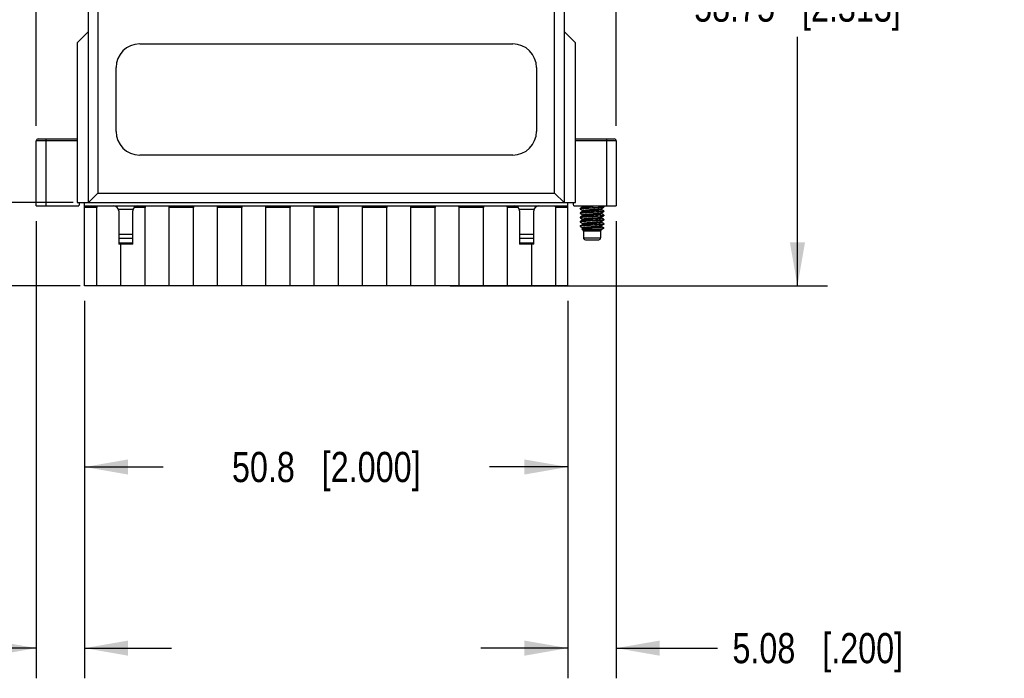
# Model space of a CAD drawing. Header units: inches. Extents: x 0 to 22, y 0 to 17.
# Tile 5 of 33: x 2.8 to 6.9, y 9 to 11.7. Entities that reach past the tile are written whole.
import ezdxf

# ---------------------------------------------------------------- set-up
doc = ezdxf.new("R2010")
doc.units = ezdxf.units.IN
doc.header["$LTSCALE"] = 1.21
doc.header["$MEASUREMENT"] = 0
doc.layers.get('0').update_dxf_attribs({"linetype": 'CONTINUOUS'})
doc.layers.add('DIMENSIONS', color=7, linetype='CONTINUOUS')
doc.styles.get("Standard").update_dxf_attribs({"font": 'txt', "width": 0.8})
doc.dimstyles.new('DIMSTYLE_1', dxfattribs={"dimtxt": 0.125, "dimasz": 0.18, "dimexe": 0.125, "dimexo": 0.0625, "dimgap": 0.0625, "dimtad": 0, "dimtih": 1, "dimtoh": 1, "dimdsep": 46, "dimtxsty": 'STANDARD', "dimblk": '_FILLED', "dimblk1": '_FILLED', "dimblk2": '_FILLED', "dimcen": 0.09, "dimadec": 0, "dimazin": 0, "dimtp": 0.001, "dimtm": 0.001, "dimtfac": 1, "dimtofl": 0, "dimtmove": 0, "dimatfit": 3, "dimldrblk": '_FILLED', "dimfxl": 1, "dimtolj": 1, "dimarcsym": 0})

# ---------------------------------------------------------------- blocks, each defined once
blk = doc.blocks.new('_FILLED')
at = {"color": 0, "linetype": 'BYBLOCK'}
blk.add_solid([(0, 0), (-1, 0.174), (-1, -0.174)], dxfattribs=at)
blk = doc.blocks.new('*D6')
at = {"layer": 'DIMENSIONS', "color": 2, "linetype": 'CONTINUOUS'}
for p, q in [((3.9551, 12.9096), (1.2352, 12.9096)), ((1.3602, 12.9096), (1.3602, 12.0503)), ((1.3602, 10.9411), (1.3602, 11.8003)), ((3.0134, 10.9411), (1.2352, 10.9411))]:
    blk.add_line(p, q, dxfattribs=at)
at = {"layer": 'DIMENSIONS', "color": 2, "linetype": 'CONTINUOUS', "xscale": 0.18, "yscale": 0.18, "zscale": 0.18}
for p, rotation in [((1.3602, 12.9096), 90), ((1.3602, 10.9411), 270)]:
    blk.add_blockref('_FILLED', p, dxfattribs=dict(at, rotation=rotation))
at = {"layer": 'DIMENSIONS', "color": 2, "linetype": 'CONTINUOUS', "insert": (1.3602, 11.9878), "char_height": 0.125, "width": 1.225, "attachment_point": 2, "line_spacing_factor": 0.9}
blk.add_mtext('(50{\\Ftxt.shx;\\W1.000000;\\H0.125000; }[1.969])', dxfattribs=at)
blk = doc.blocks.new('*D7')
at = {"layer": 'DIMENSIONS', "color": 2, "linetype": 'CONTINUOUS'}
for p, q in [((2.1102, 10.9411), (2.1102, 11.3011)), ((3.0134, 10.9411), (1.9852, 10.9411)), ((3.0416, 10.5966), (1.9852, 10.5966)), ((2.1102, 10.5966), (2.1102, 9.9509)), ((2.1102, 9.9509), (1.9927, 9.9509))]:
    blk.add_line(p, q, dxfattribs=at)
at = {"layer": 'DIMENSIONS', "color": 2, "linetype": 'CONTINUOUS', "xscale": 0.18, "yscale": 0.18, "zscale": 0.18}
for p, rotation in [((2.1102, 10.9411), 270), ((2.1102, 10.5966), 90)]:
    blk.add_blockref('_FILLED', p, dxfattribs=dict(at, rotation=rotation))
at = {"layer": 'DIMENSIONS', "color": 2, "linetype": 'CONTINUOUS', "insert": (1.9302, 10.0134), "char_height": 0.125, "width": 1.125, "attachment_point": 3, "line_spacing_factor": 0.9}
blk.add_mtext('8.75{\\Ftxt.shx;\\W1.000000;\\H0.125000; }[.344]', dxfattribs=at)
blk = doc.blocks.new('*D8')
at = {"layer": 'DIMENSIONS', "color": 2, "linetype": 'CONTINUOUS'}
for p, q in [((4.8353, 12.9096), (6.1352, 12.9096)), ((6.0102, 12.9096), (6.0102, 11.8781)), ((6.0102, 10.5966), (6.0102, 11.6281)), ((4.5729, 10.5966), (6.1352, 10.5966))]:
    blk.add_line(p, q, dxfattribs=at)
at = {"layer": 'DIMENSIONS', "color": 2, "linetype": 'CONTINUOUS', "xscale": 0.18, "yscale": 0.18, "zscale": 0.18}
for p, rotation in [((6.0102, 12.9096), 90), ((6.0102, 10.5966), 270)]:
    blk.add_blockref('_FILLED', p, dxfattribs=dict(at, rotation=rotation))
at = {"layer": 'DIMENSIONS', "color": 2, "linetype": 'CONTINUOUS', "insert": (6.0102, 11.8156), "char_height": 0.125, "width": 1.325, "attachment_point": 2, "line_spacing_factor": 0.9}
blk.add_mtext('58.75{\\Ftxt.shx;\\W1.000000;\\H0.125000; }[2.313]', dxfattribs=at)
blk = doc.blocks.new('*D9')
at = {"layer": 'DIMENSIONS', "color": 2, "linetype": 'CONTINUOUS'}
for p, q in [((2.8602, 11.2595), (2.8602, 14.5346)), ((5.2602, 11.2595), (5.2602, 14.5346)), ((2.8602, 14.4096), (3.3352, 14.4096)), ((5.2602, 14.4096), (4.7852, 14.4096))]:
    blk.add_line(p, q, dxfattribs=at)
at = {"layer": 'DIMENSIONS', "color": 2, "linetype": 'CONTINUOUS', "xscale": 0.18, "yscale": 0.18, "zscale": 0.18, "rotation": 180}
blk.add_blockref('_FILLED', (2.8602, 14.4096), dxfattribs=at)
at = {"layer": 'DIMENSIONS', "color": 2, "linetype": 'CONTINUOUS', "xscale": 0.18, "yscale": 0.18, "zscale": 0.18}
blk.add_blockref('_FILLED', (5.2602, 14.4096), dxfattribs=at)
at = {"layer": 'DIMENSIONS', "color": 2, "linetype": 'CONTINUOUS', "insert": (4.0602, 14.4721), "char_height": 0.125, "width": 1.325, "attachment_point": 2, "line_spacing_factor": 0.9}
blk.add_mtext('60.96{\\Ftxt.shx;\\W1.000000;\\H0.125000; }[2.400]', dxfattribs=at)
blk = doc.blocks.new('*D11')
at = {"layer": 'DIMENSIONS', "color": 2, "linetype": 'CONTINUOUS'}
for p, q in [((5.2602, 10.8648), (5.2602, 8.9716)), ((5.0602, 10.5341), (5.0602, 8.9716)), ((5.0602, 9.0966), (4.7002, 9.0966)), ((5.2602, 9.0966), (5.6787, 9.0966))]:
    blk.add_line(p, q, dxfattribs=at)
at = {"layer": 'DIMENSIONS', "color": 2, "linetype": 'CONTINUOUS', "xscale": 0.18, "yscale": 0.18, "zscale": 0.18}
blk.add_blockref('_FILLED', (5.0602, 9.0966), dxfattribs=at)
at = {"layer": 'DIMENSIONS', "color": 2, "linetype": 'CONTINUOUS', "xscale": 0.18, "yscale": 0.18, "zscale": 0.18, "rotation": 180}
blk.add_blockref('_FILLED', (5.2602, 9.0966), dxfattribs=at)
at = {"layer": 'DIMENSIONS', "color": 2, "linetype": 'CONTINUOUS', "insert": (5.7412, 9.1591), "char_height": 0.125, "width": 1.125, "attachment_point": 1, "line_spacing_factor": 0.9}
blk.add_mtext('5.08{\\Ftxt.shx;\\W1.000000;\\H0.125000; }[.200]', dxfattribs=at)
blk = doc.blocks.new('*D12')
at = {"layer": 'DIMENSIONS', "color": 2, "linetype": 'CONTINUOUS'}
for p, q in [((2.8602, 10.8648), (2.8602, 8.9716)), ((3.0602, 10.5341), (3.0602, 8.9716)), ((2.8602, 9.0966), (2.4208, 9.0966)), ((3.0602, 9.0966), (3.4202, 9.0966))]:
    blk.add_line(p, q, dxfattribs=at)
at = {"layer": 'DIMENSIONS', "color": 2, "linetype": 'CONTINUOUS', "xscale": 0.18, "yscale": 0.18, "zscale": 0.18}
blk.add_blockref('_FILLED', (2.8602, 9.0966), dxfattribs=at)
at = {"layer": 'DIMENSIONS', "color": 2, "linetype": 'CONTINUOUS', "xscale": 0.18, "yscale": 0.18, "zscale": 0.18, "rotation": 180}
blk.add_blockref('_FILLED', (3.0602, 9.0966), dxfattribs=at)
at = {"layer": 'DIMENSIONS', "color": 2, "linetype": 'CONTINUOUS', "insert": (2.3583, 9.1591), "char_height": 0.125, "width": 1.125, "attachment_point": 3, "line_spacing_factor": 0.9}
blk.add_mtext('5.08{\\Ftxt.shx;\\W1.000000;\\H0.125000; }[.200]', dxfattribs=at)
blk = doc.blocks.new('*D13')
at = {"layer": 'DIMENSIONS', "color": 2, "linetype": 'CONTINUOUS'}
for p, q in [((3.0602, 10.5341), (3.0602, 9.7216)), ((5.0602, 10.5341), (5.0602, 9.7216)), ((3.0602, 9.8466), (3.3852, 9.8466)), ((5.0602, 9.8466), (4.7352, 9.8466))]:
    blk.add_line(p, q, dxfattribs=at)
at = {"layer": 'DIMENSIONS', "color": 2, "linetype": 'CONTINUOUS', "xscale": 0.18, "yscale": 0.18, "zscale": 0.18, "rotation": 180}
blk.add_blockref('_FILLED', (3.0602, 9.8466), dxfattribs=at)
at = {"layer": 'DIMENSIONS', "color": 2, "linetype": 'CONTINUOUS', "xscale": 0.18, "yscale": 0.18, "zscale": 0.18}
blk.add_blockref('_FILLED', (5.0602, 9.8466), dxfattribs=at)
at = {"layer": 'DIMENSIONS', "color": 2, "linetype": 'CONTINUOUS', "insert": (4.0602, 9.9091), "char_height": 0.125, "width": 1.225, "attachment_point": 2, "line_spacing_factor": 0.9}
blk.add_mtext('50.8{\\Ftxt.shx;\\W1.000000;\\H0.125000; }[2.000]', dxfattribs=at)

msp = doc.modelspace()

# ---------------------------------------------------------------- linework, layer by layer
at = {"color": 7, "linetype": 'CONTINUOUS'}
for p, q in [((5.005, 10.9805), (5.005, 12.6379)), ((5.0444, 12.6379), (5.0444, 10.9411)), ((3.0759, 10.9411), (3.0759, 12.3326)), ((3.1153, 12.3326), (3.1153, 10.9805)), ((3.0287, 11.6025), (3.0759, 11.6497)), ((5.0917, 11.6025), (5.0444, 11.6497)), ((3.0287, 11.6025), (3.0287, 10.9411)), ((3.2885, 11.5986), (4.8318, 11.5986)), ((5.0917, 10.9411), (5.0917, 11.6025)), ((3.1901, 11.2364), (3.1901, 11.5001)), ((4.9302, 11.5001), (4.9302, 11.2364)), ((2.8602, 10.9273), (2.8602, 11.197)), ((3.0287, 11.197), (2.8602, 11.197)), ((2.868, 11.2049), (3.0287, 11.2049)), ((2.8995, 11.2049), (2.8995, 10.9273)), ((5.0917, 11.2049), (5.2523, 11.2049)), ((5.2602, 11.197), (5.0917, 11.197)), ((5.2208, 10.9273), (5.2208, 11.2049)), ((5.2602, 11.197), (5.2602, 10.9273)), ((4.8318, 11.1379), (3.2885, 11.1379)), ((3.0759, 10.9411), (3.1153, 10.9805)), ((3.1153, 10.9805), (5.005, 10.9805)), ((5.0444, 10.9411), (5.005, 10.9805)), ((2.8602, 10.9273), (3.036, 10.9273)), ((3.0287, 10.9411), (5.0917, 10.9411)), ((3.0384, 10.9411), (3.036, 10.9273)), ((3.0602, 10.5966), (3.0602, 10.9411)), ((3.0602, 10.9273), (5.0602, 10.9273)), ((3.1104, 10.9214), (3.0602, 10.9214)), ((3.1104, 10.5966), (3.1104, 10.9214)), ((3.3104, 10.9214), (3.2659, 10.9214)), ((3.3104, 10.5966), (3.3104, 10.9214)), ((3.5104, 10.9214), (3.4099, 10.9214)), ((3.4099, 10.5966), (3.4099, 10.9214)), ((3.5104, 10.5966), (3.5104, 10.9214)), ((3.7104, 10.9214), (3.6099, 10.9214)), ((3.6099, 10.5966), (3.6099, 10.9214)), ((3.7104, 10.5966), (3.7104, 10.9214)), ((3.9104, 10.9214), (3.8099, 10.9214)), ((3.8099, 10.5966), (3.8099, 10.9214)), ((3.9104, 10.5966), (3.9104, 10.9214)), ((4.1104, 10.9214), (4.0099, 10.9214)), ((4.0099, 10.5966), (4.0099, 10.9214)), ((4.1104, 10.5966), (4.1104, 10.9214)), ((4.3104, 10.9214), (4.2099, 10.9214)), ((4.2099, 10.5966), (4.2099, 10.9214)), ((4.3104, 10.5966), (4.3104, 10.9214)), ((4.5104, 10.9214), (4.4099, 10.9214)), ((4.4099, 10.5966), (4.4099, 10.9214)), ((4.5104, 10.5966), (4.5104, 10.9214)), ((4.7104, 10.9214), (4.6099, 10.9214)), ((4.6099, 10.5966), (4.6099, 10.9214)), ((4.7104, 10.5966), (4.7104, 10.9214)), ((4.8545, 10.9214), (4.8099, 10.9214)), ((4.8099, 10.5966), (4.8099, 10.9214)), ((5.0602, 10.9214), (5.0099, 10.9214)), ((5.0099, 10.5966), (5.0099, 10.9214)), ((5.0602, 10.5966), (5.0602, 10.9411)), ((5.0844, 10.9273), (5.0819, 10.9411)), ((5.0844, 10.9273), (5.2602, 10.9273)), ((5.1208, 10.9221), (5.1139, 10.918)), ((5.1183, 10.9273), (5.1208, 10.9258)), ((5.1208, 10.9221), (5.1228, 10.9227)), ((5.1212, 10.9224), (5.1208, 10.9221)), ((5.1208, 10.9221), (5.1208, 10.9221)), ((5.1228, 10.9227), (5.1237, 10.9228)), ((5.154, 10.9257), (5.1759, 10.9273)), ((5.1995, 10.917), (5.2067, 10.9212)), ((5.203, 10.9236), (5.2078, 10.9243)), ((5.2091, 10.9253), (5.2064, 10.9269)), ((5.2067, 10.9212), (5.2091, 10.9226)), ((5.2078, 10.9243), (5.2085, 10.9245)), ((5.2091, 10.9226), (5.2089, 10.9224)), ((5.2094, 10.925), (5.2091, 10.9253)), ((5.2094, 10.9228), (5.2091, 10.9226)), ((5.2094, 10.925), (5.2094, 10.9228)), ((3.2608, 10.9127), (3.2005, 10.9127)), ((3.2011, 10.9076), (3.2011, 10.7698)), ((3.2602, 10.7698), (3.2602, 10.9076)), ((4.9199, 10.9127), (4.8595, 10.9127)), ((4.8602, 10.9076), (4.8602, 10.7698)), ((4.9192, 10.7698), (4.9192, 10.9076)), ((5.111, 10.9162), (5.1112, 10.9165)), ((5.111, 10.9162), (5.111, 10.914)), ((5.1115, 10.9144), (5.111, 10.914)), ((5.111, 10.914), (5.1112, 10.9137)), ((5.111, 10.8985), (5.1112, 10.8987)), ((5.111, 10.8985), (5.111, 10.8963)), ((5.1115, 10.8967), (5.111, 10.8963)), ((5.111, 10.8963), (5.1112, 10.896)), ((5.111, 10.8808), (5.1112, 10.881)), ((5.111, 10.8808), (5.111, 10.8785)), ((5.1139, 10.918), (5.1112, 10.9165)), ((5.1112, 10.9165), (5.1115, 10.9166)), ((5.1112, 10.9137), (5.1208, 10.9081)), ((5.1139, 10.9003), (5.1112, 10.8987)), ((5.1112, 10.8987), (5.1115, 10.8989)), ((5.1112, 10.896), (5.1208, 10.8904)), ((5.1139, 10.8826), (5.1112, 10.881)), ((5.1112, 10.881), (5.1115, 10.8812)), ((5.1154, 10.9152), (5.1115, 10.9144)), ((5.1154, 10.8975), (5.1115, 10.8967)), ((5.1154, 10.8797), (5.1115, 10.8789)), ((5.1208, 10.9043), (5.1139, 10.9003)), ((5.1208, 10.8866), (5.1139, 10.8826)), ((5.1208, 10.9081), (5.1208, 10.9081)), ((5.1208, 10.9043), (5.1232, 10.905)), ((5.121, 10.9045), (5.1208, 10.9043)), ((5.1208, 10.8904), (5.1208, 10.8904)), ((5.1208, 10.8866), (5.1208, 10.8866)), ((5.1208, 10.8866), (5.1228, 10.8873)), ((5.1211, 10.8869), (5.1208, 10.8866)), ((5.1228, 10.8873), (5.1236, 10.8874)), ((5.1992, 10.9168), (5.1993, 10.9169)), ((5.1993, 10.9169), (5.1995, 10.917)), ((5.1993, 10.8992), (5.1995, 10.8992)), ((5.2091, 10.9076), (5.1995, 10.9132)), ((5.1995, 10.8992), (5.2067, 10.9034)), ((5.2008, 10.8947), (5.1995, 10.8955)), ((5.1995, 10.8815), (5.2091, 10.8871)), ((5.2091, 10.8899), (5.2008, 10.8947)), ((5.2049, 10.9061), (5.2089, 10.9069)), ((5.2049, 10.8884), (5.2089, 10.8892)), ((5.2067, 10.9034), (5.2091, 10.9048)), ((5.2089, 10.9069), (5.2094, 10.9073)), ((5.2091, 10.9048), (5.2089, 10.9047)), ((5.2089, 10.8892), (5.2094, 10.8896)), ((5.2091, 10.8871), (5.2089, 10.887)), ((5.2094, 10.9073), (5.2091, 10.9076)), ((5.2094, 10.9051), (5.2091, 10.9048)), ((5.2094, 10.8896), (5.2091, 10.8899)), ((5.2094, 10.8874), (5.2091, 10.8871)), ((5.2094, 10.9073), (5.2094, 10.9051)), ((5.2094, 10.8896), (5.2094, 10.8874)), ((5.1115, 10.8789), (5.111, 10.8785)), ((5.111, 10.8785), (5.1112, 10.8783)), ((5.111, 10.863), (5.1112, 10.8633)), ((5.111, 10.863), (5.111, 10.8608)), ((5.1115, 10.8612), (5.111, 10.8608)), ((5.111, 10.8608), (5.1112, 10.8605)), ((5.111, 10.8453), (5.1112, 10.8456)), ((5.111, 10.8453), (5.111, 10.8431)), ((5.1114, 10.8435), (5.111, 10.8431)), ((5.111, 10.8431), (5.1112, 10.8428)), ((5.1112, 10.8783), (5.1136, 10.8769)), ((5.1139, 10.8649), (5.1112, 10.8633)), ((5.1112, 10.8633), (5.1115, 10.8634)), ((5.1112, 10.8605), (5.1208, 10.8549)), ((5.1112, 10.8456), (5.1208, 10.8512)), ((5.1112, 10.8456), (5.1114, 10.8457)), ((5.1112, 10.8428), (5.1208, 10.8372)), ((5.1154, 10.8443), (5.1114, 10.8435)), ((5.1154, 10.862), (5.1115, 10.8612)), ((5.1136, 10.8769), (5.1208, 10.8727)), ((5.1208, 10.8689), (5.1139, 10.8649)), ((5.1208, 10.8689), (5.1232, 10.8696)), ((5.1212, 10.8693), (5.1208, 10.8689)), ((5.1208, 10.8689), (5.1208, 10.8689)), ((5.1208, 10.8512), (5.1228, 10.8518)), ((5.1212, 10.8515), (5.1208, 10.8512)), ((5.1228, 10.8518), (5.1236, 10.852)), ((5.1991, 10.8459), (5.1995, 10.8461)), ((5.1993, 10.8637), (5.1995, 10.8638)), ((5.1995, 10.8778), (5.1995, 10.8778)), ((5.2008, 10.877), (5.1995, 10.8778)), ((5.1995, 10.8638), (5.2067, 10.868)), ((5.2091, 10.8545), (5.1995, 10.8601)), ((5.1995, 10.8461), (5.2091, 10.8517)), ((5.2091, 10.8367), (5.1995, 10.8423)), ((5.2091, 10.8722), (5.2008, 10.877)), ((5.2049, 10.8707), (5.2089, 10.8715)), ((5.2049, 10.853), (5.2089, 10.8538)), ((5.2067, 10.868), (5.2091, 10.8694)), ((5.2089, 10.8715), (5.2094, 10.8719)), ((5.2091, 10.8694), (5.2089, 10.8693)), ((5.2089, 10.8538), (5.2094, 10.8542)), ((5.2091, 10.8517), (5.2089, 10.8516)), ((5.2094, 10.8719), (5.2091, 10.8722)), ((5.2094, 10.8697), (5.2091, 10.8694)), ((5.2094, 10.8542), (5.2091, 10.8545)), ((5.2094, 10.852), (5.2091, 10.8517)), ((5.2094, 10.8719), (5.2094, 10.8697)), ((5.2094, 10.8542), (5.2094, 10.852)), ((3.2011, 10.8109), (3.2602, 10.8109)), ((4.8602, 10.8109), (4.9192, 10.8109)), ((5.1208, 10.8335), (5.1173, 10.8314)), ((5.1174, 10.8315), (5.1173, 10.8314)), ((5.1173, 10.8314), (5.1173, 10.8313)), ((5.1208, 10.8293), (5.1173, 10.8313)), ((5.1204, 10.8319), (5.1174, 10.8315)), ((5.1208, 10.8335), (5.1232, 10.8342)), ((5.1212, 10.8338), (5.1208, 10.8335)), ((5.1208, 10.8335), (5.1208, 10.8335)), ((5.1208, 10.8293), (5.1995, 10.8293)), ((5.1956, 10.8224), (5.1247, 10.8224)), ((5.1247, 10.8224), (5.1247, 10.7955)), ((5.2024, 10.8349), (5.1602, 10.8335)), ((5.1956, 10.8224), (5.1956, 10.7955)), ((5.1995, 10.8293), (5.2094, 10.8349)), ((5.2024, 10.8349), (5.2075, 10.8357)), ((5.2024, 10.8349), (5.2094, 10.8349)), ((5.2094, 10.8365), (5.2091, 10.8367)), ((5.2094, 10.8365), (5.2094, 10.8349)), ((3.2602, 10.7932), (3.2011, 10.7932)), ((3.2011, 10.7745), (3.2602, 10.7745)), ((3.2602, 10.7698), (3.2011, 10.7698)), ((3.2099, 10.5966), (3.2099, 10.7698)), ((4.9192, 10.7932), (4.8602, 10.7932)), ((4.8602, 10.7745), (4.9192, 10.7745)), ((4.9192, 10.7698), (4.8602, 10.7698)), ((4.9104, 10.5966), (4.9104, 10.7698)), ((5.1247, 10.7955), (5.1956, 10.7955)), ((5.1326, 10.7876), (5.1877, 10.7876)), ((5.0602, 10.5966), (3.0602, 10.5966))]:
    msp.add_line(p, q, dxfattribs=at)
for points in [[(5.1208, 10.9258), (5.1214, 10.9253), (5.1218, 10.9239), (5.1212, 10.9224)], [(5.1208, 10.9081), (5.1215, 10.9074), (5.1218, 10.9057), (5.1211, 10.9045), (5.121, 10.9045)], [(5.1208, 10.8904), (5.1209, 10.8903), (5.1215, 10.8897), (5.1218, 10.8883), (5.1211, 10.8869)], [(5.1995, 10.9132), (5.1991, 10.9136), (5.1985, 10.9149), (5.1989, 10.9163), (5.1993, 10.9168)], [(5.1985, 10.897), (5.1988, 10.8985), (5.1994, 10.8992), (5.1995, 10.8992)], [(5.1995, 10.8955), (5.1991, 10.8958), (5.1985, 10.897)], [(5.1985, 10.8799), (5.1992, 10.8813), (5.1995, 10.8815)], [(5.1995, 10.8778), (5.199, 10.8782), (5.1985, 10.8799)], [(5.1993, 10.9168), (5.1995, 10.9169), (5.1995, 10.917)], [(5.1208, 10.8727), (5.1211, 10.8724), (5.1218, 10.871)], [(5.1208, 10.8549), (5.1213, 10.8545), (5.1218, 10.853), (5.1212, 10.8515)], [(5.1218, 10.871), (5.1213, 10.8694), (5.1212, 10.8693)], [(5.1995, 10.8601), (5.1991, 10.8604), (5.1985, 10.8617), (5.1989, 10.8632), (5.1994, 10.8638), (5.1995, 10.8638)], [(5.1995, 10.8423), (5.1993, 10.8425), (5.1986, 10.8436), (5.1987, 10.8452), (5.1994, 10.846), (5.1995, 10.8461)], [(5.1208, 10.8372), (5.1213, 10.8368), (5.1218, 10.8354), (5.1212, 10.8338)]]:
    msp.add_lwpolyline(points, dxfattribs=at)
for centre, radius, start, end in [((3.2885, 11.5001), 0.0984, 90, 180), ((4.8318, 11.5001), 0.0984, 0, 90), ((3.2885, 11.2364), 0.0984, 180, 270), ((4.8318, 11.2364), 0.0984, 270, 360), ((2.868, 11.197), 0.00787, 90, 180), ((5.2523, 11.197), 0.00787, 0, 90), ((3.1814, 10.9076), 0.0197, 0, 90), ((3.2798, 10.9076), 0.0197, 90, 180), ((4.8405, 10.9076), 0.0197, 0, 90), ((4.9389, 10.9076), 0.0197, 90, 180), ((5.1301, 10.8703), 0.0354, 99.6922, 101.1152), ((5.1301, 10.8346), 0.0357, 99.7237, 101.1333), ((5.1169, 10.8224), 0.00787, 0, 60), ((5.1301, 10.7992), 0.0356, 99.7267, 101.1388), ((5.2035, 10.8224), 0.00787, 120, 180), ((5.1326, 10.7955), 0.00787, 180, 270), ((5.1877, 10.7955), 0.00787, 270, 360)]:
    msp.add_arc(centre, radius, start, end, dxfattribs=at)
for centre, start_param, end_param in [((3.112, 10.9214), 0, 1.570796), ((3.312, 10.9214), 0, 1.570796), ((3.4084, 10.9214), -1.570796, 0), ((3.512, 10.9214), 0, 1.570796), ((3.6084, 10.9214), -1.570796, 0), ((3.712, 10.9214), 0, 1.570796), ((3.8084, 10.9214), -1.570796, 0), ((3.912, 10.9214), 0, 1.570796), ((4.0084, 10.9214), -1.570796, 0), ((4.112, 10.9214), 0, 1.570796), ((4.2084, 10.9214), -1.570796, 0), ((4.312, 10.9214), 0, 1.570796), ((4.4084, 10.9214), -1.570796, 0), ((4.512, 10.9214), 0, 1.570796), ((4.6084, 10.9214), -1.570796, 0), ((4.712, 10.9214), 0, 1.570796), ((4.8084, 10.9214), -1.570796, 0), ((5.0084, 10.9214), -1.570796, 0)]:
    msp.add_ellipse(centre, major_axis=(0, 0.00591), ratio=0.267949, start_param=start_param, end_param=end_param, dxfattribs=at)
for points, knots in [([(5.1115, 10.9166), (5.1116, 10.9166), (5.1118, 10.9167), (5.1125, 10.9169), (5.1136, 10.9171), (5.1152, 10.9174), (5.1171, 10.9176), (5.1193, 10.9179), (5.1219, 10.9181), (5.1248, 10.9184), (5.1292, 10.9187), (5.1353, 10.9191), (5.1431, 10.9196), (5.1515, 10.9201), (5.1573, 10.9204), (5.1602, 10.9206)], [0, 0, 0, 0, 0.007812, 0.017508, 0.042551, 0.075051, 0.11484, 0.161607, 0.214984, 0.274588, 0.339945, 0.485729, 0.647799, 0.821208, 1, 1, 1, 1]), ([(5.1208, 10.9258), (5.1208, 10.9258), (5.1207, 10.9259), (5.1206, 10.926), (5.1205, 10.9261), (5.1205, 10.9262), (5.1206, 10.9264), (5.1208, 10.9265), (5.1209, 10.9266), (5.1212, 10.9267), (5.1215, 10.9268), (5.1221, 10.9269), (5.1229, 10.9271), (5.1235, 10.9272), (5.1238, 10.9273)], [0, 0, 0, 0, 0.041733, 0.075125, 0.101901, 0.125333, 0.179471, 0.217464, 0.264509, 0.321265, 0.388044, 0.551928, 0.75612, 1, 1, 1, 1]), ([(5.1237, 10.9228), (5.1244, 10.923), (5.1261, 10.9232), (5.1289, 10.9236), (5.1321, 10.9239), (5.1374, 10.9244), (5.1447, 10.925), (5.1508, 10.9255), (5.154, 10.9257)], [0, 0, 0, 0, 0.074461, 0.16682, 0.275808, 0.399521, 0.683127, 1, 1, 1, 1]), ([(5.1602, 10.9206), (5.1644, 10.9209), (5.1727, 10.9213), (5.1827, 10.9219), (5.1901, 10.9225), (5.1949, 10.9228), (5.1992, 10.9232), (5.2018, 10.9235), (5.203, 10.9236)], [0, 0, 0, 0, 0.299374, 0.578141, 0.703694, 0.817135, 0.916453, 1, 1, 1, 1]), ([(5.2089, 10.9224), (5.2088, 10.9224), (5.2085, 10.9223), (5.2078, 10.9221), (5.2067, 10.9219), (5.2052, 10.9216), (5.2032, 10.9214), (5.201, 10.9212), (5.1984, 10.9209), (5.1955, 10.9207), (5.1911, 10.9203), (5.185, 10.9199), (5.1772, 10.9194), (5.1688, 10.9189), (5.1631, 10.9186), (5.1602, 10.9184)], [0, 0, 0, 0, 0.007818, 0.017518, 0.04257, 0.075079, 0.114873, 0.161645, 0.215024, 0.27463, 0.339986, 0.485765, 0.647826, 0.821222, 1, 1, 1, 1]), ([(5.2085, 10.9245), (5.2087, 10.9246), (5.2089, 10.9246), (5.2091, 10.9248), (5.2093, 10.9248), (5.2093, 10.9249), (5.2094, 10.925), (5.2094, 10.925), (5.2094, 10.925)], [0, 0, 0, 0, 0.37709, 0.661393, 0.770919, 0.860973, 0.935186, 1, 1, 1, 1]), ([(5.1115, 10.8989), (5.1116, 10.8989), (5.1118, 10.899), (5.1125, 10.8992), (5.1136, 10.8994), (5.1152, 10.8997), (5.1171, 10.8999), (5.1193, 10.9001), (5.1219, 10.9004), (5.1248, 10.9006), (5.1292, 10.901), (5.1353, 10.9014), (5.1431, 10.9019), (5.1515, 10.9024), (5.1573, 10.9027), (5.1602, 10.9029)], [0, 0, 0, 0, 0.007813, 0.017509, 0.042553, 0.075055, 0.114844, 0.161612, 0.21499, 0.274594, 0.33995, 0.485733, 0.647803, 0.821209, 1, 1, 1, 1]), ([(5.1115, 10.8812), (5.1116, 10.8812), (5.1118, 10.8813), (5.1125, 10.8815), (5.1136, 10.8817), (5.1152, 10.8819), (5.1171, 10.8822), (5.1194, 10.8824), (5.1219, 10.8827), (5.1248, 10.8829), (5.1292, 10.8833), (5.1353, 10.8837), (5.1431, 10.8842), (5.1515, 10.8847), (5.1573, 10.885), (5.1602, 10.8852)], [0, 0, 0, 0, 0.007815, 0.017513, 0.042561, 0.075066, 0.114858, 0.161628, 0.215006, 0.274611, 0.339967, 0.485748, 0.647814, 0.821215, 1, 1, 1, 1]), ([(5.1602, 10.9184), (5.1555, 10.9181), (5.1487, 10.9177), (5.1399, 10.9172), (5.1337, 10.9168), (5.1281, 10.9164), (5.1232, 10.916), (5.119, 10.9156), (5.1165, 10.9153), (5.1154, 10.9152)], [0, 0, 0, 0, 0.309417, 0.456297, 0.593847, 0.719367, 0.830358, 0.924503, 1, 1, 1, 1]), ([(5.1602, 10.9007), (5.1555, 10.9004), (5.1487, 10.9), (5.1399, 10.8995), (5.1337, 10.8991), (5.1281, 10.8987), (5.1232, 10.8983), (5.119, 10.8979), (5.1165, 10.8976), (5.1154, 10.8975)], [0, 0, 0, 0, 0.309412, 0.45629, 0.593839, 0.719359, 0.830351, 0.924499, 1, 1, 1, 1]), ([(5.1602, 10.883), (5.1555, 10.8827), (5.1487, 10.8823), (5.1399, 10.8818), (5.1337, 10.8814), (5.1281, 10.881), (5.1232, 10.8806), (5.119, 10.8802), (5.1165, 10.8799), (5.1154, 10.8797)], [0, 0, 0, 0, 0.309413, 0.456291, 0.59384, 0.71936, 0.830352, 0.9245, 1, 1, 1, 1]), ([(5.1208, 10.9081), (5.1208, 10.9081), (5.1207, 10.9082), (5.1206, 10.9083), (5.1205, 10.9084), (5.1205, 10.9084), (5.1205, 10.9085), (5.1206, 10.9086), (5.1207, 10.9087), (5.1208, 10.9088), (5.1211, 10.9089), (5.1215, 10.9091), (5.1219, 10.9092), (5.1225, 10.9093), (5.1231, 10.9095), (5.1238, 10.9096), (5.125, 10.9098), (5.1266, 10.91), (5.1287, 10.9103), (5.1312, 10.9106), (5.1339, 10.9108), (5.1369, 10.9111), (5.14, 10.9114), (5.1434, 10.9116), (5.1482, 10.912), (5.1544, 10.9125), (5.1619, 10.913), (5.1694, 10.9135), (5.1765, 10.9141), (5.183, 10.9146), (5.1879, 10.915), (5.1914, 10.9154), (5.1936, 10.9157), (5.1955, 10.916), (5.197, 10.9162), (5.1981, 10.9165), (5.1988, 10.9167), (5.199, 10.9167), (5.1992, 10.9168)], [0, 0, 0, 0, 0.002889, 0.004013, 0.004973, 0.005838, 0.006702, 0.007659, 0.008779, 0.011654, 0.015509, 0.020402, 0.026357, 0.033378, 0.041463, 0.050609, 0.060808, 0.084284, 0.111652, 0.142641, 0.176974, 0.214374, 0.254515, 0.296997, 0.341416, 0.434431, 0.530196, 0.625145, 0.715743, 0.79873, 0.870976, 0.902224, 0.929875, 0.953678, 0.973389, 0.988834, 0.994949, 1, 1, 1, 1]), ([(5.1208, 10.8904), (5.1208, 10.8904), (5.1207, 10.8905), (5.1206, 10.8906), (5.1205, 10.8906), (5.1205, 10.8907), (5.1205, 10.8908), (5.1206, 10.8909), (5.1207, 10.891), (5.1208, 10.8911), (5.1211, 10.8912), (5.1215, 10.8914), (5.122, 10.8915), (5.1225, 10.8916), (5.1232, 10.8918), (5.1239, 10.8919), (5.125, 10.8921), (5.1267, 10.8923), (5.1289, 10.8926), (5.1314, 10.8929), (5.1341, 10.8931), (5.1371, 10.8934), (5.1404, 10.8937), (5.1438, 10.894), (5.1486, 10.8943), (5.1549, 10.8948), (5.1625, 10.8953), (5.17, 10.8959), (5.1771, 10.8964), (5.1827, 10.8968), (5.1868, 10.8972), (5.1895, 10.8975), (5.1919, 10.8978), (5.1941, 10.898), (5.1959, 10.8983), (5.1974, 10.8986), (5.1984, 10.8988), (5.199, 10.899), (5.1992, 10.8991), (5.1993, 10.8992)], [0, 0, 0, 0, 0.0029, 0.004027, 0.004991, 0.005861, 0.006731, 0.007692, 0.008814, 0.011697, 0.015571, 0.020508, 0.026538, 0.033676, 0.041911, 0.051223, 0.061588, 0.085381, 0.113084, 0.144485, 0.179325, 0.217242, 0.257863, 0.300809, 0.345703, 0.439643, 0.536093, 0.63143, 0.722125, 0.804705, 0.841973, 0.876119, 0.906821, 0.933759, 0.95667, 0.975412, 0.989873, 0.995477, 1, 1, 1, 1]), ([(5.1236, 10.8874), (5.1241, 10.8875), (5.1252, 10.8877), (5.1278, 10.888), (5.1316, 10.8885), (5.1369, 10.889), (5.1429, 10.8895), (5.1494, 10.8899), (5.1563, 10.8904), (5.1633, 10.8909), (5.1703, 10.8914), (5.1759, 10.8919), (5.1801, 10.8922), (5.1831, 10.8925), (5.1859, 10.8927), (5.1885, 10.893), (5.1908, 10.8932), (5.1929, 10.8935), (5.1948, 10.8937), (5.1961, 10.8939), (5.1971, 10.8941), (5.1977, 10.8942), (5.1982, 10.8943), (5.1987, 10.8945), (5.199, 10.8946), (5.1993, 10.8947), (5.1996, 10.8948), (5.1997, 10.895), (5.1998, 10.8951), (5.1998, 10.8952), (5.1998, 10.8952), (5.1997, 10.8953), (5.1996, 10.8954), (5.1996, 10.8955), (5.1995, 10.8955)], [0, 0, 0, 0, 0.019979, 0.04352, 0.100614, 0.169665, 0.24837, 0.334282, 0.424701, 0.5167, 0.607358, 0.693837, 0.734629, 0.773328, 0.809645, 0.843317, 0.874084, 0.901686, 0.925872, 0.946476, 0.955402, 0.963394, 0.970444, 0.976544, 0.98169, 0.98589, 0.989169, 0.991604, 0.99341, 0.994227, 0.995085, 0.996051, 0.997175, 1, 1, 1, 1]), ([(5.1239, 10.8742), (5.1243, 10.8743), (5.1253, 10.8744), (5.1277, 10.8747), (5.1311, 10.8751), (5.1358, 10.8756), (5.1411, 10.876), (5.1469, 10.8765), (5.1531, 10.8769), (5.1594, 10.8774), (5.1658, 10.8778), (5.172, 10.8783), (5.1779, 10.8787), (5.1834, 10.8792), (5.1882, 10.8796), (5.1918, 10.88), (5.1942, 10.8803), (5.1958, 10.8806), (5.197, 10.8808), (5.1981, 10.881), (5.1988, 10.8812), (5.1992, 10.8814), (5.1994, 10.8815), (5.1995, 10.8815)], [0, 0, 0, 0, 0.01876, 0.040535, 0.092619, 0.154797, 0.225474, 0.302878, 0.384902, 0.469398, 0.554177, 0.637004, 0.715653, 0.788101, 0.85249, 0.907029, 0.930181, 0.950413, 0.9676, 0.981627, 0.992409, 0.996594, 1, 1, 1, 1]), ([(5.1241, 10.9052), (5.1246, 10.9053), (5.1258, 10.9055), (5.1284, 10.9058), (5.1323, 10.9063), (5.1376, 10.9067), (5.1437, 10.9072), (5.1502, 10.9077), (5.157, 10.9082), (5.164, 10.9087), (5.1708, 10.9092), (5.1763, 10.9096), (5.1805, 10.91), (5.1834, 10.9102), (5.1862, 10.9104), (5.1887, 10.9107), (5.191, 10.9109), (5.1931, 10.9112), (5.1949, 10.9114), (5.1962, 10.9117), (5.1972, 10.9118), (5.1977, 10.9119), (5.1983, 10.9121), (5.1987, 10.9122), (5.1991, 10.9123), (5.1994, 10.9124), (5.1996, 10.9126), (5.1997, 10.9127), (5.1998, 10.9128), (5.1998, 10.9129), (5.1998, 10.913), (5.1997, 10.913), (5.1996, 10.9131), (5.1996, 10.9132), (5.1995, 10.9132)], [0, 0, 0, 0, 0.021031, 0.045574, 0.104323, 0.174473, 0.253947, 0.340172, 0.430507, 0.522153, 0.612218, 0.697878, 0.738243, 0.776539, 0.812449, 0.845671, 0.875978, 0.903165, 0.927028, 0.947367, 0.956157, 0.964006, 0.970913, 0.976878, 0.981906, 0.986012, 0.989229, 0.991636, 0.993434, 0.994248, 0.995101, 0.996061, 0.99718, 1, 1, 1, 1]), ([(5.1602, 10.9029), (5.1648, 10.9032), (5.1716, 10.9036), (5.1805, 10.9041), (5.1866, 10.9045), (5.1922, 10.9049), (5.1971, 10.9053), (5.2013, 10.9057), (5.2038, 10.906), (5.2049, 10.9061)], [0, 0, 0, 0, 0.309404, 0.456279, 0.593827, 0.719347, 0.830341, 0.924493, 1, 1, 1, 1]), ([(5.2089, 10.9047), (5.2088, 10.9047), (5.2085, 10.9046), (5.2078, 10.9044), (5.2067, 10.9042), (5.2052, 10.9039), (5.2032, 10.9037), (5.201, 10.9034), (5.1984, 10.9032), (5.1955, 10.9029), (5.1911, 10.9026), (5.185, 10.9022), (5.1772, 10.9017), (5.1688, 10.9012), (5.1631, 10.9009), (5.1602, 10.9007)], [0, 0, 0, 0, 0.007816, 0.017515, 0.042565, 0.075071, 0.114864, 0.161635, 0.215014, 0.274618, 0.339974, 0.485755, 0.647819, 0.821218, 1, 1, 1, 1]), ([(5.1602, 10.8852), (5.1648, 10.8854), (5.1716, 10.8858), (5.1805, 10.8864), (5.1866, 10.8868), (5.1922, 10.8872), (5.1971, 10.8876), (5.2013, 10.888), (5.2038, 10.8882), (5.2049, 10.8884)], [0, 0, 0, 0, 0.309407, 0.456283, 0.593831, 0.719351, 0.830344, 0.924495, 1, 1, 1, 1]), ([(5.2089, 10.887), (5.2088, 10.8869), (5.2085, 10.8869), (5.2078, 10.8867), (5.2067, 10.8865), (5.2052, 10.8862), (5.2032, 10.886), (5.201, 10.8857), (5.1984, 10.8855), (5.1955, 10.8852), (5.1911, 10.8849), (5.185, 10.8845), (5.1772, 10.884), (5.1688, 10.8835), (5.1631, 10.8831), (5.1602, 10.883)], [0, 0, 0, 0, 0.007816, 0.017515, 0.042565, 0.075071, 0.114863, 0.161634, 0.215013, 0.274618, 0.339974, 0.485754, 0.647818, 0.821218, 1, 1, 1, 1]), ([(5.1114, 10.8457), (5.1116, 10.8458), (5.1118, 10.8459), (5.1125, 10.846), (5.1136, 10.8463), (5.1151, 10.8465), (5.1171, 10.8467), (5.1193, 10.847), (5.1219, 10.8472), (5.1248, 10.8475), (5.1292, 10.8478), (5.1353, 10.8483), (5.1431, 10.8488), (5.1515, 10.8493), (5.1573, 10.8496), (5.1602, 10.8497)], [0, 0, 0, 0, 0.007793, 0.01747, 0.042481, 0.074954, 0.114721, 0.161474, 0.214842, 0.274442, 0.3398, 0.485602, 0.647705, 0.821158, 1, 1, 1, 1]), ([(5.1115, 10.8634), (5.1116, 10.8635), (5.1118, 10.8636), (5.1125, 10.8638), (5.1136, 10.864), (5.1152, 10.8642), (5.1171, 10.8645), (5.1194, 10.8647), (5.1219, 10.865), (5.1248, 10.8652), (5.1292, 10.8656), (5.1353, 10.866), (5.1431, 10.8665), (5.1515, 10.867), (5.1573, 10.8673), (5.1602, 10.8675)], [0, 0, 0, 0, 0.007816, 0.017515, 0.042564, 0.07507, 0.114862, 0.161633, 0.215012, 0.274617, 0.339972, 0.485753, 0.647818, 0.821217, 1, 1, 1, 1]), ([(5.1602, 10.8653), (5.1555, 10.865), (5.1487, 10.8646), (5.1399, 10.8641), (5.1337, 10.8637), (5.1281, 10.8633), (5.1232, 10.8629), (5.119, 10.8625), (5.1165, 10.8622), (5.1154, 10.862)], [0, 0, 0, 0, 0.309411, 0.456289, 0.593838, 0.719358, 0.83035, 0.924498, 1, 1, 1, 1]), ([(5.1602, 10.8475), (5.1555, 10.8473), (5.1487, 10.8469), (5.1399, 10.8463), (5.1337, 10.8459), (5.1281, 10.8455), (5.1232, 10.8452), (5.119, 10.8448), (5.1165, 10.8445), (5.1154, 10.8443)], [0, 0, 0, 0, 0.309431, 0.456317, 0.59387, 0.71939, 0.830377, 0.924515, 1, 1, 1, 1]), ([(5.1208, 10.8727), (5.1208, 10.8727), (5.1207, 10.8727), (5.1206, 10.8728), (5.1205, 10.8729), (5.1205, 10.8731), (5.1206, 10.8732), (5.1208, 10.8733), (5.121, 10.8734), (5.1212, 10.8735), (5.1215, 10.8736), (5.1221, 10.8738), (5.1229, 10.874), (5.1235, 10.8741), (5.1239, 10.8742)], [0, 0, 0, 0, 0.041331, 0.07433, 0.100733, 0.123882, 0.178036, 0.216323, 0.263784, 0.320935, 0.388004, 0.55217, 0.756332, 1, 1, 1, 1]), ([(5.1208, 10.8549), (5.1208, 10.855), (5.1207, 10.855), (5.1206, 10.8551), (5.1205, 10.8552), (5.1205, 10.8553), (5.1205, 10.8554), (5.1206, 10.8554), (5.1207, 10.8555), (5.1208, 10.8556), (5.1211, 10.8558), (5.1215, 10.8559), (5.122, 10.8561), (5.1225, 10.8562), (5.1232, 10.8563), (5.1239, 10.8565), (5.125, 10.8566), (5.1267, 10.8569), (5.1288, 10.8572), (5.1313, 10.8574), (5.1341, 10.8577), (5.1371, 10.858), (5.1403, 10.8582), (5.1437, 10.8585), (5.1485, 10.8589), (5.1548, 10.8593), (5.1624, 10.8599), (5.1699, 10.8604), (5.177, 10.8609), (5.1826, 10.8614), (5.1867, 10.8618), (5.1894, 10.8621), (5.1919, 10.8623), (5.194, 10.8626), (5.1958, 10.8629), (5.1973, 10.8631), (5.1983, 10.8634), (5.199, 10.8636), (5.1992, 10.8637), (5.1993, 10.8637)], [0, 0, 0, 0, 0.002915, 0.004044, 0.005007, 0.005876, 0.006745, 0.007709, 0.008836, 0.011733, 0.015619, 0.020556, 0.026569, 0.033668, 0.041854, 0.051124, 0.061463, 0.085228, 0.112902, 0.144228, 0.178946, 0.216773, 0.257329, 0.300213, 0.345022, 0.438783, 0.535129, 0.630404, 0.721057, 0.803745, 0.841075, 0.87527, 0.906046, 0.933124, 0.956228, 0.975122, 0.989715, 0.995392, 1, 1, 1, 1]), ([(5.1208, 10.8372), (5.1208, 10.8373), (5.1207, 10.8373), (5.1206, 10.8374), (5.1206, 10.8375), (5.1205, 10.8376), (5.1205, 10.8377), (5.1206, 10.8378), (5.1208, 10.8379), (5.1211, 10.8381), (5.1215, 10.8382), (5.1219, 10.8383), (5.1224, 10.8385), (5.1231, 10.8386), (5.1238, 10.8387), (5.1249, 10.8389), (5.1265, 10.8391), (5.1286, 10.8394), (5.1311, 10.8397), (5.1338, 10.8399), (5.1367, 10.8402), (5.1399, 10.8405), (5.1432, 10.8408), (5.148, 10.8411), (5.1541, 10.8416), (5.1617, 10.8421), (5.1691, 10.8426), (5.1762, 10.8432), (5.1828, 10.8437), (5.1877, 10.8442), (5.1912, 10.8445), (5.1934, 10.8448), (5.1953, 10.8451), (5.1969, 10.8453), (5.198, 10.8456), (5.1987, 10.8458), (5.199, 10.8459), (5.1991, 10.8459)], [0, 0, 0, 0, 0.002906, 0.004041, 0.005011, 0.00588, 0.006738, 0.008745, 0.011531, 0.015287, 0.020091, 0.025975, 0.03294, 0.040974, 0.050059, 0.060176, 0.083423, 0.110541, 0.141337, 0.175525, 0.212759, 0.252688, 0.294965, 0.339227, 0.432023, 0.527605, 0.622486, 0.713213, 0.796377, 0.869013, 0.900549, 0.928463, 0.952511, 0.972537, 0.988401, 0.994737, 1, 1, 1, 1]), ([(5.1236, 10.852), (5.1241, 10.8521), (5.1252, 10.8522), (5.1278, 10.8526), (5.1316, 10.853), (5.1369, 10.8535), (5.1429, 10.854), (5.1494, 10.8545), (5.1563, 10.855), (5.1633, 10.8555), (5.1702, 10.856), (5.1758, 10.8564), (5.1801, 10.8568), (5.1831, 10.857), (5.1859, 10.8573), (5.1884, 10.8575), (5.1908, 10.8578), (5.1929, 10.858), (5.1948, 10.8583), (5.1961, 10.8585), (5.1971, 10.8587), (5.1977, 10.8588), (5.1982, 10.8589), (5.1987, 10.859), (5.199, 10.8592), (5.1993, 10.8593), (5.1996, 10.8594), (5.1997, 10.8595), (5.1998, 10.8597), (5.1998, 10.8597), (5.1998, 10.8598), (5.1997, 10.8599), (5.1996, 10.86), (5.1996, 10.86), (5.1995, 10.8601)], [0, 0, 0, 0, 0.019932, 0.043465, 0.100514, 0.16946, 0.24817, 0.334055, 0.424457, 0.516484, 0.607171, 0.693648, 0.734461, 0.773208, 0.809557, 0.843223, 0.873975, 0.901584, 0.925825, 0.946477, 0.955404, 0.963388, 0.970422, 0.976506, 0.981641, 0.985839, 0.989128, 0.991584, 0.993404, 0.994222, 0.995077, 0.996042, 0.997166, 1, 1, 1, 1]), ([(5.1241, 10.8698), (5.1246, 10.8699), (5.1258, 10.87), (5.1284, 10.8704), (5.1323, 10.8708), (5.1376, 10.8713), (5.1436, 10.8718), (5.1502, 10.8723), (5.157, 10.8728), (5.1639, 10.8733), (5.1708, 10.8738), (5.1763, 10.8742), (5.1805, 10.8745), (5.1834, 10.8748), (5.1862, 10.875), (5.1887, 10.8753), (5.191, 10.8755), (5.1931, 10.8758), (5.1949, 10.876), (5.1962, 10.8762), (5.1972, 10.8764), (5.1977, 10.8765), (5.1983, 10.8766), (5.1987, 10.8768), (5.1991, 10.8769), (5.1994, 10.877), (5.1996, 10.8771), (5.1997, 10.8773), (5.1998, 10.8774), (5.1998, 10.8775), (5.1998, 10.8775), (5.1997, 10.8776), (5.1996, 10.8777), (5.1996, 10.8777), (5.1995, 10.8778)], [0, 0, 0, 0, 0.020948, 0.045417, 0.104148, 0.174259, 0.253674, 0.339924, 0.430261, 0.521912, 0.612024, 0.697735, 0.738098, 0.776398, 0.812338, 0.845623, 0.875962, 0.903139, 0.926985, 0.947336, 0.956152, 0.964036, 0.970974, 0.976952, 0.981979, 0.986075, 0.989277, 0.99167, 0.993463, 0.994278, 0.995131, 0.996089, 0.997202, 1, 1, 1, 1]), ([(5.1241, 10.8343), (5.1246, 10.8344), (5.1257, 10.8346), (5.1284, 10.835), (5.1323, 10.8354), (5.1376, 10.8359), (5.1436, 10.8364), (5.1501, 10.8368), (5.157, 10.8373), (5.1639, 10.8378), (5.1708, 10.8383), (5.1763, 10.8387), (5.1805, 10.8391), (5.1834, 10.8393), (5.1861, 10.8396), (5.1887, 10.8398), (5.191, 10.8401), (5.1931, 10.8403), (5.1949, 10.8406), (5.1962, 10.8408), (5.1971, 10.841), (5.1977, 10.8411), (5.1983, 10.8412), (5.1987, 10.8413), (5.1991, 10.8415), (5.1994, 10.8416), (5.1996, 10.8417), (5.1997, 10.8418), (5.1998, 10.8419), (5.1998, 10.842), (5.1998, 10.8421), (5.1997, 10.8422), (5.1996, 10.8422), (5.1996, 10.8423), (5.1995, 10.8423)], [0, 0, 0, 0, 0.02093, 0.045337, 0.103951, 0.174061, 0.25341, 0.339634, 0.429991, 0.521639, 0.611752, 0.697523, 0.737908, 0.776203, 0.812134, 0.845432, 0.875827, 0.903051, 0.926894, 0.947221, 0.956029, 0.963916, 0.970868, 0.976877, 0.981939, 0.986057, 0.989266, 0.991656, 0.993442, 0.994257, 0.995113, 0.996076, 0.997194, 1, 1, 1, 1]), ([(5.1602, 10.8675), (5.1648, 10.8677), (5.1716, 10.8681), (5.1805, 10.8687), (5.1866, 10.8691), (5.1922, 10.8695), (5.1971, 10.8698), (5.2013, 10.8702), (5.2038, 10.8705), (5.2049, 10.8707)], [0, 0, 0, 0, 0.30941, 0.456288, 0.593837, 0.719356, 0.830349, 0.924498, 1, 1, 1, 1]), ([(5.2089, 10.8693), (5.2088, 10.8692), (5.2085, 10.8691), (5.2078, 10.869), (5.2067, 10.8687), (5.2052, 10.8685), (5.2032, 10.8683), (5.201, 10.868), (5.1984, 10.8678), (5.1955, 10.8675), (5.1911, 10.8672), (5.185, 10.8667), (5.1772, 10.8662), (5.1688, 10.8657), (5.1631, 10.8654), (5.1602, 10.8653)], [0, 0, 0, 0, 0.007816, 0.017515, 0.042565, 0.07507, 0.114863, 0.161634, 0.215012, 0.274617, 0.339973, 0.485754, 0.647818, 0.821217, 1, 1, 1, 1]), ([(5.1602, 10.8497), (5.1648, 10.85), (5.1716, 10.8504), (5.1805, 10.8509), (5.1866, 10.8513), (5.1922, 10.8517), (5.1971, 10.8521), (5.2013, 10.8525), (5.2038, 10.8528), (5.2049, 10.853)], [0, 0, 0, 0, 0.309414, 0.456293, 0.593843, 0.719362, 0.830354, 0.924501, 1, 1, 1, 1]), ([(5.2089, 10.8516), (5.2088, 10.8515), (5.2085, 10.8514), (5.2078, 10.8512), (5.2067, 10.851), (5.2052, 10.8508), (5.2032, 10.8505), (5.201, 10.8503), (5.1984, 10.85), (5.1955, 10.8498), (5.1911, 10.8494), (5.185, 10.849), (5.1772, 10.8485), (5.1688, 10.848), (5.1631, 10.8477), (5.1602, 10.8475)], [0, 0, 0, 0, 0.007816, 0.017514, 0.042563, 0.075068, 0.11486, 0.161631, 0.21501, 0.274614, 0.33997, 0.485751, 0.647816, 0.821216, 1, 1, 1, 1]), ([(5.1602, 10.8335), (5.156, 10.8334), (5.148, 10.8331), (5.1383, 10.8328), (5.1314, 10.8325), (5.1271, 10.8323), (5.1235, 10.8321), (5.1213, 10.832), (5.1204, 10.8319)], [0, 0, 0, 0, 0.316071, 0.603001, 0.728177, 0.837633, 0.928904, 1, 1, 1, 1]), ([(5.2075, 10.8357), (5.2078, 10.8357), (5.2083, 10.8359), (5.2088, 10.836), (5.2091, 10.8362), (5.2093, 10.8363), (5.2093, 10.8364), (5.2094, 10.8364), (5.2094, 10.8365)], [0, 0, 0, 0, 0.400583, 0.69513, 0.80376, 0.888087, 0.951086, 1, 1, 1, 1])]:
    msp.add_open_spline(points, degree=3, knots=knots, dxfattribs=at)

# ---------------------------------------------------------------- dimensions: what is measured, and where the dimension line sits
at = {"layer": 'DIMENSIONS', "color": 2, "linetype": 'CONTINUOUS'}
for base, p1, p2, picture, middle in [((5.2602, 14.4096), (2.8602, 11.197), (5.2602, 11.197), '*D9', (4.0602, 14.4096)), ((3.0602, 9.0966), (2.8602, 10.9273), (3.0602, 10.5966), '*D12', (1.7958, 9.0966)), ((5.0602, 9.8466), (3.0602, 10.5966), (5.0602, 10.5966), '*D13', (4.0602, 9.8466))]:
    dim = msp.add_linear_dim(base=base, p1=p1, p2=p2, dimstyle='DIMSTYLE_1', dxfattribs=at)
    dim.commit()
    dim.dimension.update_dxf_attribs({"geometry": picture, "text_midpoint": middle, "dimtype": 160})
dim = msp.add_linear_dim(base=(1.3602, 10.9411), p1=(4.0176, 12.9096), p2=(3.0759, 10.9411), angle=270, text='(<>)', dimstyle='DIMSTYLE_1', dxfattribs=at)
dim.commit()
dim.dimension.update_dxf_attribs({"geometry": '*D6', "text_midpoint": (1.3602, 11.9253), "dimtype": 160})
for base, p1, p2, angle, picture, middle in [((6.0102, 10.5966), (4.7728, 12.9096), (4.5104, 10.5966), 270, '*D8', (6.0102, 11.7531)), ((2.1102, 10.5966), (3.0759, 10.9411), (3.1041, 10.5966), 270, '*D7', (1.3677, 9.9509)), ((5.0602, 9.0966), (5.2602, 10.9273), (5.0602, 10.5966), 180, '*D11', (6.3037, 9.0966))]:
    dim = msp.add_linear_dim(base=base, p1=p1, p2=p2, angle=angle, dimstyle='DIMSTYLE_1', dxfattribs=at)
    dim.commit()
    dim.dimension.update_dxf_attribs({"geometry": picture, "text_midpoint": middle, "dimtype": 160})

doc.saveas('drawing.dxf')
